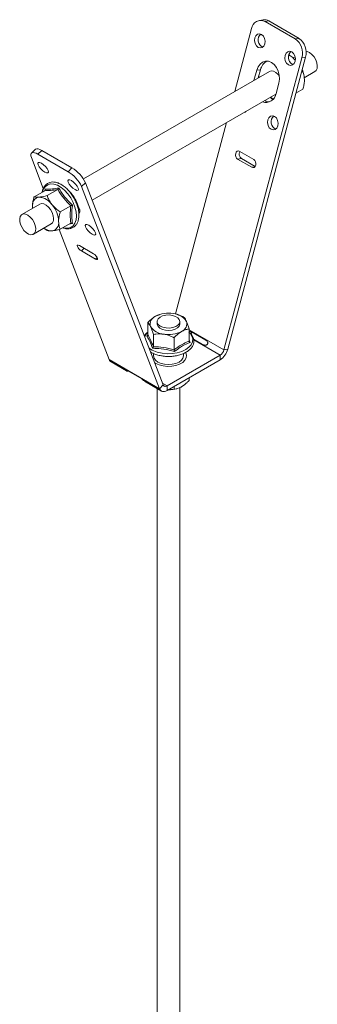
# Model space of a CAD drawing. Header units: millimetres. Extents: x 270 to 1162, y -141 to 1233.
# Tile 2 of 6: x 270 to 375, y 205 to 551. Entities that reach past the tile are written whole.
import ezdxf

# ---------------------------------------------------------------- set-up
doc = ezdxf.new("R2010")
doc.units = ezdxf.units.MM

msp = doc.modelspace()

# ---------------------------------------------------------------- linework, layer by layer
at = {"color": 7, "linetype": 'Continuous', "lineweight": 15}
for p, q in [((356.05, 550.65), (354.73, 550.44)), ((356.05, 550.65), (354.73, 550.44)), ((358.04, 550.24), (356.71, 550.03)), ((356.71, 550.03), (367.32, 543.91)), ((358.04, 550.24), (368.65, 544.12)), ((351.97, 547.54), (346.07, 525.43)), ((367.32, 543.91), (368.65, 544.12)), ((369.64, 537.33), (342.27, 434.67)), ((370.97, 537.54), (343.6, 434.88)), ((364.98, 537.86), (365.41, 538.11)), ((367.27, 537.67), (366.52, 537.24)), ((367.36, 536.57), (367.3, 536.62)), ((370.97, 537.54), (369.64, 537.33)), ((353.77, 532.89), (352.82, 529.33)), ((355.1, 533.1), (353.77, 532.89)), ((355.1, 533.1), (354.33, 530.2)), ((366.23, 535.05), (366.53, 534.91)), ((370.01, 532.39), (369.76, 532.98)), ((358.32, 532.5), (292.87, 494.72)), ((354.47, 530.72), (354.56, 530.34)), ((369.52, 532.11), (370.01, 532.39)), ((370.4, 531.22), (370.35, 531.39)), ((370.47, 530.28), (374.26, 532.47)), ((360.58, 524.77), (361.55, 528.4)), ((367.59, 524.87), (370.01, 526.26)), ((295.94, 487.26), (360.51, 524.53)), ((343.16, 514.52), (325.23, 447.29)), ((275.89, 505.12), (274.56, 503.79)), ((275.89, 505.12), (274.56, 503.79)), ((278.76, 491.4), (274.56, 502.29)), ((278.21, 504.72), (276.89, 503.39)), ((276.89, 503.39), (287.49, 497.27)), ((278.21, 504.72), (288.82, 498.59)), ((348.41, 501.9), (347.08, 501.69)), ((347.08, 501.69), (352.03, 498.84)), ((352.76, 501.56), (347.81, 504.41)), ((348.41, 501.9), (353.24, 499.12)), ((287.49, 497.27), (288.82, 498.59)), ((293.57, 493.42), (292.24, 492.09)), ((319.61, 421.04), (292.24, 492.09)), ((320.94, 422.36), (293.57, 493.42)), ((279.25, 490.61), (275.52, 488.46)), ((279.32, 490.68), (279.36, 491.11)), ((283.84, 491.02), (280.12, 488.87)), ((277.56, 485.88), (271.27, 482.25)), ((274.99, 484.4), (274.96, 485.07)), ((275.06, 484.44), (274.96, 485.07)), ((288.44, 485.3), (284.72, 483.15)), ((290.43, 486.79), (291.4, 484.28)), ((290.98, 484.39), (291.29, 484.57)), ((275.27, 475.32), (281.56, 478.95)), ((280.12, 476.61), (278.98, 477.46)), ((288.44, 479.17), (284.72, 477.03)), ((301.94, 431.24), (284.33, 476.94)), ((291.44, 471.32), (296.39, 468.46)), ((297.12, 466.58), (292.17, 469.43)), ((318.17, 446.47), (319.64, 447.03)), ((319.79, 447.15), (319.61, 447.1)), ((325.82, 447.13), (325.75, 447.15)), ((315.52, 439.98), (315.52, 444.28)), ((318.77, 444.63), (318.77, 443.81)), ((326.77, 443.81), (326.77, 444.63)), ((315.14, 439.63), (315.5, 439.91)), ((317.46, 435.8), (317.46, 440.1)), ((330.02, 437.74), (330.02, 442.04)), ((330.89, 441), (335.84, 438.14)), ((324.71, 434.68), (324.71, 438.98)), ((334.73, 436.6), (331.62, 438.4)), ((316.76, 433.74), (316.64, 433.52)), ((317.52, 433.4), (317.52, 432.55)), ((320.31, 432.57), (320.52, 432.53)), ((340.94, 432.83), (322.27, 422.05)), ((328.02, 432.55), (328.02, 433.39)), ((340.94, 431.2), (340.94, 432.83)), ((342.27, 434.67), (343.6, 434.88)), ((301.94, 431.24), (319.61, 421.04)), ((302.59, 430.43), (307.96, 427.33)), ((302.59, 430.43), (307.96, 427.33)), ((340.94, 431.2), (322.27, 420.42)), ((313.37, 424.45), (308.42, 427.31)), ((314.91, 423.32), (320.27, 420.22)), ((314.91, 423.32), (320.27, 420.22)), ((319.61, 421.04), (320.94, 422.36)), ((322.27, 422.05), (322.27, 420.42)), ((330.02, 424.89), (330.02, 423.91)), ((318.77, 421.09), (318.77, 50.98)), ((324.71, 421.83), (324.71, 420.85)), ((325.75, 421.05), (325.89, 421.09)), ((326.77, 50.98), (326.77, 421.46))]:
    msp.add_line(p, q, dxfattribs=at)
at = {"color": 8, "linetype": 'Continuous', "lineweight": 15}
for p, q in [((359.55, 522.74), (358.67, 523.47)), ((353.16, 499.01), (352.03, 498.84)), ((292.17, 469.43), (293.1, 470.36)), ((297.12, 466.58), (297.7, 467.15)), ((330.02, 441.74), (342.27, 434.67)), ((330.02, 438.2), (330.39, 437.27)), ((331.65, 438.19), (340.94, 432.83)), ((320.71, 422.95), (322.27, 422.05))]:
    msp.add_line(p, q, dxfattribs=at)
at = {"color": 7, "linetype": 'Continuous', "lineweight": 15, "flags": 128}
for points in [[(355.5, 545.5), (354.78, 545.72), (354.07, 545.56), (353.5, 545.04), (353.13, 544.25), (353.03, 543.31), (353.22, 542.35), (353.66, 541.53), (354.29, 540.96), (355.01, 540.75), (355.72, 540.91), (356.3, 541.42), (356.66, 542.21), (356.76, 543.16), (356.57, 544.11), (356.13, 544.94), (355.5, 545.5)], [(355.5, 545.5), (354.78, 545.72), (354.07, 545.56), (353.5, 545.04), (353.13, 544.25), (353.03, 543.31), (353.22, 542.35), (353.66, 541.53), (354.29, 540.96), (355.01, 540.75), (355.72, 540.91), (356.3, 541.42), (356.66, 542.21), (356.76, 543.16), (356.57, 544.11), (356.13, 544.94), (355.5, 545.5)], [(364.9, 534.84), (365.62, 534.62), (366.33, 534.78), (366.91, 535.3), (367.27, 536.09), (367.37, 537.03), (367.18, 537.99), (366.74, 538.81), (366.11, 539.38), (365.39, 539.59), (364.68, 539.43), (364.1, 538.92), (363.74, 538.13), (363.64, 537.18), (363.83, 536.23), (364.27, 535.4), (364.9, 534.84)], [(364.9, 534.84), (365.62, 534.62), (366.33, 534.78), (366.91, 535.3), (367.27, 536.09), (367.37, 537.03), (367.18, 537.99), (366.74, 538.81), (366.11, 539.38), (365.39, 539.59), (364.68, 539.43), (364.1, 538.92), (363.74, 538.13), (363.64, 537.18), (363.83, 536.23), (364.27, 535.4), (364.9, 534.84)], [(371.16, 539.58), (371.52, 539.52), (372.36, 539.14), (373.19, 538.49), (373.94, 537.61), (374.53, 536.57), (374.93, 535.49), (375.09, 534.44), (375, 533.52), (374.66, 532.82), (374.26, 532.47)], [(361.55, 528.4), (361.76, 529.77), (361.69, 531.2), (361.35, 532.59), (360.76, 533.84), (359.95, 534.88), (358.99, 535.63), (357.94, 536.05), (356.87, 536.09), (355.85, 535.76), (354.96, 535.09), (354.25, 534.11), (353.77, 532.89)], [(361.55, 528.4), (361.76, 529.77), (361.69, 531.2), (361.35, 532.59), (360.76, 533.84), (359.95, 534.88), (358.99, 535.63), (357.94, 536.05), (356.87, 536.09), (355.85, 535.76), (354.96, 535.09), (354.25, 534.11), (353.77, 532.89)], [(358.32, 532.5), (358.91, 532.69), (359.69, 532.59), (360.53, 532.18), (361.35, 531.48), (361.71, 531.08)], [(349.42, 518.13), (349.67, 518.23), (350, 518.47)], [(349.42, 518.13), (349.67, 518.23), (350, 518.47)], [(360.06, 516.7), (359.34, 516.92), (358.63, 516.76), (358.06, 516.25), (357.69, 515.46), (357.59, 514.51), (357.78, 513.55), (358.22, 512.73), (358.85, 512.17), (359.58, 511.95), (360.28, 512.11), (360.86, 512.62), (361.23, 513.41), (361.32, 514.36), (361.13, 515.32), (360.69, 516.14), (360.06, 516.7)], [(360.06, 516.7), (359.34, 516.92), (358.63, 516.76), (358.06, 516.25), (357.69, 515.46), (357.59, 514.51), (357.78, 513.55), (358.22, 512.73), (358.85, 512.17), (359.58, 511.95), (360.28, 512.11), (360.86, 512.62), (361.23, 513.41), (361.32, 514.36), (361.13, 515.32), (360.69, 516.14), (360.06, 516.7)], [(275.89, 505.12), (276.07, 505.24), (276.45, 505.32), (276.95, 505.26), (277.55, 505.06), (278.21, 504.72)], [(275.89, 505.12), (276.07, 505.24), (276.45, 505.32), (276.95, 505.26), (277.55, 505.06), (278.21, 504.72)], [(276.89, 503.39), (276.22, 503.73), (275.62, 503.93), (275.13, 504), (274.74, 503.92), (274.48, 503.69), (274.37, 503.34), (274.39, 502.87), (274.56, 502.29)], [(276.89, 503.39), (276.22, 503.73), (275.62, 503.93), (275.13, 504), (274.74, 503.92), (274.48, 503.69), (274.37, 503.34), (274.39, 502.87), (274.56, 502.29)], [(347.81, 504.41), (347.38, 504.55), (346.95, 504.45), (346.61, 504.14), (346.39, 503.67), (346.33, 503.1), (346.44, 502.53), (346.71, 502.03), (347.08, 501.69)], [(347.81, 504.41), (347.38, 504.55), (346.95, 504.45), (346.61, 504.14), (346.39, 503.67), (346.33, 503.1), (346.44, 502.53), (346.71, 502.03), (347.08, 501.69)], [(278.09, 500.25), (278.82, 499.74), (279.52, 499.07), (280.1, 498.34), (280.47, 497.66), (280.56, 497.14), (280.38, 496.85), (279.93, 496.84), (279.3, 497.12), (278.58, 497.63), (277.88, 498.3), (277.3, 499.03), (276.93, 499.71), (276.84, 500.23), (277.02, 500.52), (277.46, 500.52), (278.09, 500.25)], [(278.09, 500.25), (278.82, 499.74), (279.52, 499.07), (280.1, 498.34), (280.47, 497.66), (280.56, 497.14), (280.38, 496.85), (279.93, 496.84), (279.3, 497.12), (278.58, 497.63), (277.88, 498.3), (277.3, 499.03), (276.93, 499.71), (276.84, 500.23), (277.02, 500.52), (277.46, 500.52), (278.09, 500.25)], [(352.03, 498.84), (352.47, 498.71), (352.89, 498.8), (353.24, 499.11), (353.46, 499.58), (353.52, 500.15), (353.4, 500.73), (353.14, 501.22), (352.76, 501.56)], [(352.03, 498.84), (352.47, 498.71), (352.89, 498.8), (353.24, 499.11), (353.46, 499.58), (353.52, 500.15), (353.4, 500.73), (353.14, 501.22), (352.76, 501.56)], [(289.91, 490.99), (289.19, 491.5), (288.48, 492.17), (287.9, 492.9), (287.54, 493.58), (287.44, 494.1), (287.63, 494.39), (288.07, 494.4), (288.7, 494.13), (289.42, 493.62), (290.13, 492.95), (290.71, 492.22), (291.07, 491.54), (291.17, 491.02), (290.98, 490.73), (290.54, 490.72), (289.91, 490.99)], [(289.91, 490.99), (289.19, 491.5), (288.48, 492.17), (287.9, 492.9), (287.54, 493.58), (287.44, 494.1), (287.63, 494.39), (288.07, 494.4), (288.7, 494.13), (289.42, 493.62), (290.13, 492.95), (290.71, 492.22), (291.07, 491.54), (291.17, 491.02), (290.98, 490.73), (290.54, 490.72), (289.91, 490.99)], [(282.38, 480.78), (282.26, 481.82), (281.89, 482.91), (281.32, 483.95), (280.59, 484.86), (279.77, 485.55), (278.93, 485.96), (278.14, 486.06), (277.56, 485.88)], [(273.6, 475.35), (272.75, 475.87), (271.96, 476.65), (271.28, 477.62), (270.77, 478.69), (270.49, 479.77), (270.46, 480.76), (270.67, 481.58), (271.12, 482.15), (271.76, 482.42), (272.53, 482.37), (273.36, 482), (274.19, 481.34), (274.94, 480.46), (275.54, 479.43), (275.93, 478.34), (276.09, 477.29), (276, 476.37), (275.67, 475.67), (275.12, 475.25), (274.41, 475.14), (273.6, 475.35)], [(291.55, 483.8), (291.13, 483.93), (291.09, 483.95)], [(291.55, 483.8), (291.13, 483.93), (291.09, 483.95)], [(294.75, 478.44), (295.47, 477.93), (296.17, 477.26), (296.75, 476.53), (297.12, 475.85), (297.22, 475.33), (297.03, 475.04), (296.59, 475.03), (295.96, 475.3), (295.23, 475.81), (294.53, 476.48), (293.95, 477.21), (293.58, 477.89), (293.49, 478.41), (293.67, 478.7), (294.12, 478.71), (294.75, 478.44)], [(294.75, 478.44), (295.47, 477.93), (296.17, 477.26), (296.75, 476.53), (297.12, 475.85), (297.22, 475.33), (297.03, 475.04), (296.59, 475.03), (295.96, 475.3), (295.23, 475.81), (294.53, 476.48), (293.95, 477.21), (293.58, 477.89), (293.49, 478.41), (293.67, 478.7), (294.12, 478.71), (294.75, 478.44)], [(292.17, 469.43), (291.74, 469.74), (291.31, 470.14), (290.97, 470.58), (290.75, 470.99), (290.69, 471.3), (290.8, 471.47), (291.07, 471.48), (291.44, 471.32)], [(292.17, 469.43), (291.74, 469.74), (291.31, 470.14), (290.97, 470.58), (290.75, 470.99), (290.69, 471.3), (290.8, 471.47), (291.07, 471.48), (291.44, 471.32)], [(296.39, 468.46), (296.83, 468.15), (297.25, 467.75), (297.6, 467.31), (297.82, 466.91), (297.87, 466.59), (297.76, 466.42), (297.5, 466.41), (297.12, 466.58)], [(296.39, 468.46), (296.83, 468.15), (297.25, 467.75), (297.6, 467.31), (297.82, 466.91), (297.87, 466.59), (297.76, 466.42), (297.5, 466.41), (297.12, 466.58)], [(326.77, 444.67), (326.61, 443.99), (326.11, 443.36), (325.32, 442.85), (324.29, 442.5), (323.14, 442.33), (321.95, 442.37), (320.83, 442.61), (319.88, 443.03), (319.19, 443.59), (318.82, 444.24), (318.8, 444.93), (319.13, 445.59), (319.79, 446.17), (320.7, 446.61), (321.81, 446.87), (322.99, 446.94), (324.16, 446.79), (325.2, 446.46), (326.03, 445.97), (326.57, 445.35), (326.77, 444.67)], [(318.77, 443.81), (318.79, 443.56), (319.1, 442.89), (319.73, 442.31), (320.64, 441.86), (321.73, 441.58)], [(321.73, 441.58), (322.92, 441.51), (324.09, 441.63), (325.14, 441.96), (325.98, 442.44), (326.54, 443.05), (326.76, 443.73), (326.77, 443.81)], [(317.52, 432.55), (317.69, 431.76), (318.22, 431.03), (319.05, 430.4), (320.14, 429.92), (321.41, 429.62), (322.77, 429.51), (324.12, 429.62), (325.39, 429.92), (326.48, 430.4), (327.31, 431.03), (327.84, 431.76), (328.02, 432.55), (328.02, 432.55)], [(317.94, 430.17), (318.28, 429.95), (319.48, 429.41), (320.88, 429.05), (322.38, 428.89), (323.91, 428.94), (325.37, 429.2), (326.68, 429.66), (327.76, 430.28), (328.56, 431.04), (329.01, 431.88), (329.1, 432.77), (328.83, 433.64), (328.77, 433.73)], [(320.94, 422.36), (321.03, 422.19), (321.15, 422.05), (321.29, 421.94), (321.46, 421.88), (321.65, 421.86), (321.85, 421.88), (322.06, 421.95), (322.27, 422.05)], [(320.94, 422.36), (321.03, 422.19), (321.15, 422.05), (321.29, 421.94), (321.46, 421.88), (321.65, 421.86), (321.85, 421.88), (322.06, 421.95), (322.27, 422.05)], [(319.61, 421.04), (319.79, 420.69), (320.03, 420.4), (320.32, 420.2), (320.65, 420.08), (321.02, 420.04), (321.42, 420.08), (321.84, 420.21), (322.27, 420.42)], [(319.61, 421.04), (319.79, 420.69), (320.03, 420.4), (320.32, 420.2), (320.65, 420.08), (321.02, 420.04), (321.42, 420.08), (321.84, 420.21), (322.27, 420.42)]]:
    msp.add_lwpolyline(points, dxfattribs=at)
at = {"color": 8, "linetype": 'Continuous', "lineweight": 15, "flags": 128}
for points in [[(354.67, 530.4), (354.56, 530.95), (354.55, 531.02)], [(290.4, 481.7), (290.27, 483.23), (289.88, 484.84), (289.25, 486.47), (288.41, 488.04), (287.38, 489.49), (286.23, 490.75), (285, 491.76), (283.73, 492.49), (282.5, 492.9), (281.34, 492.98), (280.32, 492.71), (279.48, 492.11), (278.85, 491.21), (278.48, 490.17)], [(285.73, 477.61), (286.23, 477.48), (287.38, 477.41), (288.41, 477.67), (289.25, 478.27), (289.88, 479.17), (290.27, 480.33), (290.4, 481.7)], [(315.52, 440.87), (314.79, 440.03), (314.42, 439.3)], [(320.55, 433.5), (322.32, 433.34), (324.1, 433.39), (325.83, 433.66), (327.42, 434.13), (328.81, 434.77), (329.93, 435.58), (330.74, 436.49), (331.2, 437.49), (331.3, 438.52), (331.02, 439.54), (330.38, 440.5), (329.97, 440.91)]]:
    msp.add_lwpolyline(points, dxfattribs=at)
at = {"color": 7, "linetype": 'Continuous', "lineweight": 15}
for centre, radius, start, end in [((355.19, 547.16), 3.25, 62.1075, 173.3394), ((356.48, 547.67), 3, 58.7651, 98.172), ((357.09, 543.58), 2.8, 132.5122, 245.3318), ((363.85, 538.99), 6.02, 344.0809, 54.8847), ((365.18, 539.19), 6.02, 344.0807, 54.8849), ((367.76, 537.44), 2.84, 133.2987, 237.4783), ((359.22, 532.29), 4.2, 114.3951, 168.8467), ((360.59, 529.03), 10.05, 13.6091, 23.7852), ((356.99, 525.24), 3.62, 250.8574, 352.6768), ((358.49, 525.31), 3.55, 238.2727, 265.3706), ((361.65, 514.78), 2.8, 132.5119, 245.3321), ((349.42, 503.37), 1.78, 146.7995, 235.5216), ((282.69, 488.22), 12.05, 25.5522, 59.432), ((281.36, 486.89), 12.05, 25.5521, 59.4321), ((277.78, 485.53), 2.86, 100.5466, 189.2523), ((276.9, 482.42), 5.93, 33.4355, 86.5698), ((280.03, 482.07), 11.42, 24.4018, 44.5276), ((274.19, 479.3), 9.98, 2.6391, 39.7722), ((290.16, 483.46), 1.49, 326.2476, 33.4256), ((281.79, 480.97), 4.48, 231.3766, 270.8004), ((280.44, 480.56), 1.96, 304.8249, 6.4873), ((281.33, 479.3), 2.86, 280.546, 9.2521), ((319.18, 443.79), 2.86, 110.742, 199.461), ((322.75, 437.61), 9.98, 80.2289, 117.3572), ((324.09, 441.52), 5.93, 33.439, 86.5663), ((321.44, 446.11), 5.93, 213.439, 266.5663), ((326.35, 443.83), 2.86, 290.742, 19.461), ((322.78, 450.02), 9.98, 260.2289, 297.3572), ((337.54, 436.45), 6.25, 302.8922, 345.4813), ((339.24, 435.46), 3.13, 302.8916, 345.4819), ((303.4, 431.75), 1.55, 199.2471, 238.7402), ((322.8, 431.24), 10.62, 269.1018, 286.137)]:
    msp.add_arc(centre, radius, start, end, dxfattribs=at)
at = {"color": 8, "linetype": 'Continuous', "lineweight": 15}
msp.add_arc((321.73, 443.33), 9.9, 234.4349, 263.2109, dxfattribs=at)
at = {"color": 7, "linetype": 'Continuous', "lineweight": 15}
for points, knots in [([(365.41, 538.11), (365.32, 538.15), (365.23, 538.19), (365.05, 538.2), (365.04, 538.2)], [0, 0, 0, 0, 0.956457, 1, 1, 1, 1]), ([(367.24, 536.55), (366.89, 536.92), (366.33, 537.49), (365.66, 537.94), (365.41, 538.11)], [0, 0, 0, 0, 0.631904, 1, 1, 1, 1]), ([(370.57, 529.65), (370.5, 530.42), (370.41, 531.42), (370.08, 532.21), (370.01, 532.39)], [0, 0, 0, 0, 0.769009, 1, 1, 1, 1]), ([(370.01, 526.26), (370.14, 526.77), (370.41, 527.8), (370.56, 528.93), (370.57, 529.53), (370.57, 529.65)], [0, 0, 0, 0, 0.4347981, 0.8798571, 1, 1, 1, 1]), ([(358.56, 523.41), (358.81, 523.15), (359.07, 522.89), (359.35, 522.7), (359.36, 522.69)], [0, 0, 0, 0, 0.957682, 1, 1, 1, 1]), ([(285.64, 477.56), (286, 477.44), (286.77, 477.19), (287.89, 477.18), (288.95, 477.46), (289.85, 478.04), (290.53, 478.87), (291.01, 479.9), (291.24, 480.98), (291.3, 481.97), (291.25, 483.01), (291.05, 484.29), (290.59, 485.84), (289.93, 487.37), (289.09, 488.84), (288.1, 490.19), (286.99, 491.37), (285.81, 492.35), (284.57, 493.09), (283.33, 493.55), (282.13, 493.71), (281.01, 493.55), (280.04, 493.08), (279.27, 492.36), (278.72, 491.39), (278.43, 490.63), (278.39, 490.15), (278.38, 490.11)], [0, 0, 0, 0, 0.038863, 0.082967, 0.125971, 0.167652, 0.20884, 0.250464, 0.293216, 0.321721, 0.345, 0.388968, 0.432878, 0.476707, 0.520498, 0.564312, 0.608196, 0.65222, 0.696445, 0.740871, 0.7852, 0.828736, 0.870907, 0.912182, 0.953491, 0.995766, 1, 1, 1, 1]), ([(279.36, 491.11), (279.52, 491.1), (280.29, 491.06), (281.8, 491.12), (283.46, 491.41), (284.2, 491.54)], [0, 0, 0, 0, 0.120964, 0.606827, 1, 1, 1, 1]), ([(284.2, 491.54), (284.2, 491.54), (284.18, 491.49), (284.14, 491.38), (284.06, 491.23), (283.96, 491.1), (283.88, 491.05), (283.84, 491.02)], [0, 0, 0, 0, 0.006809, 0.26758, 0.528628, 0.763822, 1, 1, 1, 1]), ([(284.2, 491.54), (284.35, 491.28), (285.12, 489.95), (286.62, 487.84), (288.29, 486.24), (289.03, 485.53)], [0, 0, 0, 0, 0.120963, 0.606825, 1, 1, 1, 1]), ([(274.96, 485.07), (274.96, 485.2), (274.98, 486.19), (275.21, 487.36), (275.5, 488.38), (275.52, 488.46)], [0, 0, 0, 0, 0.1279424, 0.9273614, 1, 1, 1, 1]), ([(275.52, 488.46), (275.71, 488.41), (276.09, 488.31), (276.73, 488.3), (277.16, 488.33), (277.26, 488.34)], [0, 0, 0, 0, 0.434793, 0.879847, 1, 1, 1, 1]), ([(277.26, 488.34), (277.93, 488.43), (278.81, 488.56), (279.88, 488.81), (280.12, 488.87)], [0, 0, 0, 0, 0.769005, 1, 1, 1, 1]), ([(279.36, 491.11), (279.36, 491.11), (279.38, 491.06), (279.41, 490.95), (279.4, 490.81), (279.35, 490.69), (279.28, 490.64), (279.25, 490.61)], [0, 0, 0, 0, 0.006883, 0.2676, 0.528625, 0.763829, 1, 1, 1, 1]), ([(283.84, 491.02), (282.97, 490.88), (281.19, 490.61), (279.9, 490.61), (279.25, 490.61)], [0, 0, 0, 0, 0.492171, 1, 1, 1, 1]), ([(280.12, 488.87), (280.31, 488.39), (280.69, 487.42), (281.33, 486.36), (281.76, 485.8), (281.85, 485.69)], [0, 0, 0, 0, 0.434793, 0.8798466, 1, 1, 1, 1]), ([(288.44, 485.3), (287.57, 486.17), (285.79, 487.94), (284.5, 489.98), (283.84, 491.02)], [0, 0, 0, 0, 0.492171, 1, 1, 1, 1]), ([(281.85, 485.69), (282.53, 484.97), (283.41, 484.05), (284.47, 483.32), (284.72, 483.15)], [0, 0, 0, 0, 0.769005, 1, 1, 1, 1]), ([(288.44, 479.17), (288.32, 480.11), (288.07, 482.01), (288.32, 484.19), (288.44, 485.3)], [0, 0, 0, 0, 0.492172, 1, 1, 1, 1]), ([(288.44, 485.3), (288.48, 485.32), (288.56, 485.37), (288.72, 485.43), (288.88, 485.49), (288.98, 485.52), (289.03, 485.53), (289.03, 485.53)], [0, 0, 0, 0, 0.2361706, 0.4713741, 0.7324006, 0.993116, 1, 1, 1, 1]), ([(289.03, 485.53), (288.99, 485.25), (288.79, 483.85), (288.65, 481.6), (288.91, 479.86), (289.03, 479.08)], [0, 0, 0, 0, 0.120967, 0.60683, 1, 1, 1, 1]), ([(284.15, 479.76), (284.15, 479.9), (284.17, 480.88), (284.41, 482.05), (284.69, 483.07), (284.72, 483.15)], [0, 0, 0, 0, 0.1279424, 0.9273614, 1, 1, 1, 1]), ([(284.72, 477.03), (284.63, 477.23), (284.3, 478.03), (284.22, 479.03), (284.15, 479.76)], [0, 0, 0, 0, 0.2639, 1, 1, 1, 1]), ([(288.44, 479.17), (288.48, 479.19), (288.56, 479.23), (288.72, 479.22), (288.88, 479.17), (288.98, 479.12), (289.03, 479.08), (289.03, 479.08)], [0, 0, 0, 0, 0.236167, 0.471375, 0.732438, 0.993158, 1, 1, 1, 1]), ([(281.85, 476.49), (281.32, 476.48), (280.62, 476.46), (280.21, 476.59), (280.12, 476.61)], [0, 0, 0, 0, 0.7690048, 1, 1, 1, 1]), ([(284.72, 477.03), (284.26, 476.92), (283.34, 476.7), (282.4, 476.55), (281.95, 476.5), (281.85, 476.49)], [0, 0, 0, 0, 0.434797, 0.879853, 1, 1, 1, 1]), ([(315.52, 444.28), (315.89, 444.65), (316.64, 445.4), (317.55, 446.09), (318.06, 446.4), (318.17, 446.47)], [0, 0, 0, 0, 0.434794, 0.879848, 1, 1, 1, 1]), ([(325.78, 447.05), (326.47, 446.85), (327.26, 446.62), (327.99, 446.27), (328.07, 446.22)], [0, 0, 0, 0, 0.885701, 1, 1, 1, 1]), ([(328.07, 446.22), (328.21, 446.09), (328.48, 445.81), (328.82, 445.26), (329, 444.87), (329.04, 444.78)], [0, 0, 0, 0, 0.434795, 0.879848, 1, 1, 1, 1]), ([(316.49, 442.84), (316.23, 443.31), (315.9, 443.92), (315.59, 444.21), (315.52, 444.28)], [0, 0, 0, 0, 0.7690066, 1, 1, 1, 1]), ([(317.46, 440.1), (317.32, 440.55), (317.05, 441.45), (316.72, 442.34), (316.53, 442.75), (316.49, 442.84)], [0, 0, 0, 0, 0.434795, 0.879848, 1, 1, 1, 1]), ([(329.04, 444.78), (329.3, 444.15), (329.63, 443.33), (329.94, 442.28), (330.02, 442.04)], [0, 0, 0, 0, 0.769007, 1, 1, 1, 1]), ([(315.18, 440.66), (315.11, 440.6), (314.72, 440.28), (314.49, 439.89), (314.31, 439.57)], [0, 0, 0, 0, 0.192692, 1, 1, 1, 1]), ([(315.52, 439.98), (315.51, 439.94), (315.5, 439.86), (315.42, 439.75), (315.3, 439.67), (315.2, 439.64), (315.14, 439.63), (315.14, 439.63)], [0, 0, 0, 0, 0.236181, 0.471395, 0.732423, 0.993152, 1, 1, 1, 1]), ([(317.18, 435.23), (317.1, 435.45), (316.71, 436.56), (316.03, 438.2), (315.41, 439.19), (315.14, 439.63)], [0, 0, 0, 0, 0.120964, 0.606826, 1, 1, 1, 1]), ([(315.52, 439.98), (315.83, 439.44), (316.48, 438.32), (317.13, 436.65), (317.46, 435.8)], [0, 0, 0, 0, 0.492171, 1, 1, 1, 1]), ([(317.46, 440.1), (317.76, 440.15), (318.92, 440.35), (320.17, 440.26), (321.08, 440.19)], [0, 0, 0, 0, 0.263897, 1, 1, 1, 1]), ([(321.08, 440.19), (321.24, 440.16), (322.39, 439.97), (323.62, 439.5), (324.62, 439.02), (324.71, 438.98)], [0, 0, 0, 0, 0.127944, 0.927355, 1, 1, 1, 1]), ([(322.82, 432.37), (322.9, 432.37), (323.54, 432.34), (324.74, 432.47), (326.35, 432.77), (327.83, 433.26), (329.15, 433.91), (330.24, 434.71), (331.07, 435.64), (331.59, 436.67), (331.77, 437.74), (331.62, 438.79), (331.15, 439.77), (330.7, 440.41), (330.36, 440.68), (330.35, 440.69)], [0, 0, 0, 0, 0.013021, 0.103549, 0.194194, 0.285085, 0.37636, 0.468076, 0.559881, 0.650525, 0.73854, 0.824157, 0.909292, 0.995961, 1, 1, 1, 1]), ([(327.36, 441.16), (326.66, 440.67), (325.75, 440.04), (324.9, 439.18), (324.71, 438.98)], [0, 0, 0, 0, 0.769007, 1, 1, 1, 1]), ([(330.02, 442.04), (329.64, 441.98), (328.89, 441.86), (327.99, 441.51), (327.47, 441.22), (327.36, 441.16)], [0, 0, 0, 0, 0.434794, 0.879848, 1, 1, 1, 1]), ([(330.02, 441.17), (330.14, 441.18), (330.45, 441.19), (330.73, 441.07), (330.89, 441)], [0, 0, 0, 0, 0.410392, 1, 1, 1, 1]), ([(330.02, 441.17), (330.14, 441.18), (330.45, 441.19), (330.73, 441.07), (330.89, 441)], [0, 0, 0, 0, 0.410392, 1, 1, 1, 1]), ([(330.6, 440.4), (330.62, 440.42), (330.78, 440.62), (330.96, 440.76), (331.13, 440.88)], [0, 0, 0, 0, 0.1336193, 1, 1, 1, 1]), ([(330.6, 440.4), (330.62, 440.42), (330.78, 440.62), (330.96, 440.76), (331.13, 440.88)], [0, 0, 0, 0, 0.1336193, 1, 1, 1, 1]), ([(324.71, 434.68), (325.58, 435.32), (327.35, 436.62), (329.12, 437.36), (330.02, 437.74)], [0, 0, 0, 0, 0.49217, 1, 1, 1, 1]), ([(330.39, 437.27), (330.17, 437.19), (329.04, 436.78), (327.15, 435.84), (325.53, 434.6), (324.81, 434.05)], [0, 0, 0, 0, 0.120964, 0.606826, 1, 1, 1, 1]), ([(330.39, 437.27), (330.39, 437.27), (330.34, 437.3), (330.23, 437.36), (330.12, 437.48), (330.03, 437.61), (330.02, 437.7), (330.02, 437.74)], [0, 0, 0, 0, 0.006849, 0.267577, 0.528606, 0.763819, 1, 1, 1, 1]), ([(335.84, 438.14), (335.96, 438.07), (336.18, 437.91), (336.42, 437.61), (336.55, 437.33), (336.59, 437.09), (336.56, 436.86), (336.46, 436.66), (336.32, 436.5), (336.15, 436.39), (335.95, 436.33), (335.65, 436.31), (335.22, 436.39), (334.91, 436.53), (334.73, 436.6)], [0, 0, 0, 0, 0.128372, 0.24784, 0.320118, 0.383059, 0.441009, 0.499439, 0.550864, 0.599625, 0.649182, 0.702834, 0.831806, 1, 1, 1, 1]), ([(335.84, 438.14), (335.96, 438.07), (336.18, 437.91), (336.42, 437.61), (336.55, 437.33), (336.59, 437.09), (336.56, 436.86), (336.46, 436.66), (336.32, 436.5), (336.15, 436.39), (335.95, 436.33), (335.65, 436.31), (335.22, 436.39), (334.91, 436.53), (334.73, 436.6)], [0, 0, 0, 0, 0.128372, 0.24784, 0.320118, 0.383059, 0.441009, 0.499439, 0.550864, 0.599625, 0.649182, 0.702834, 0.831806, 1, 1, 1, 1]), ([(316.5, 433.9), (316.54, 433.87), (316.95, 433.59), (317.95, 433.18), (319.2, 432.77), (320.02, 432.62), (320.31, 432.57)], [0, 0, 0, 0, 0.044083, 0.421566, 0.799317, 1, 1, 1, 1]), ([(317.46, 435.8), (317.45, 435.75), (317.45, 435.66), (317.39, 435.51), (317.3, 435.36), (317.22, 435.27), (317.18, 435.23), (317.18, 435.23)], [0, 0, 0, 0, 0.23618, 0.471397, 0.732422, 0.993153, 1, 1, 1, 1]), ([(324.81, 434.05), (324.51, 434.14), (322.98, 434.61), (320.41, 435.17), (318.18, 435.21), (317.18, 435.23)], [0, 0, 0, 0, 0.120964, 0.606826, 1, 1, 1, 1]), ([(317.46, 435.8), (318.65, 435.75), (321.06, 435.66), (323.48, 435.01), (324.71, 434.68)], [0, 0, 0, 0, 0.4921702, 1, 1, 1, 1]), ([(320.52, 432.53), (320.8, 432.49), (321.56, 432.38), (322.34, 432.37), (322.82, 432.37)], [0, 0, 0, 0, 0.381454, 1, 1, 1, 1]), ([(324.71, 434.68), (324.71, 434.63), (324.71, 434.54), (324.74, 434.37), (324.77, 434.21), (324.79, 434.1), (324.81, 434.05), (324.81, 434.05)], [0, 0, 0, 0, 0.236181, 0.471394, 0.732423, 0.993151, 1, 1, 1, 1]), ([(308.42, 427.31), (308.36, 427.34), (308.24, 427.4), (308.04, 427.48), (307.9, 427.48), (307.85, 427.43), (307.9, 427.36), (308.04, 427.29), (308.27, 427.21), (308.53, 427.18), (308.67, 427.17)], [0, 0, 0, 0, 0.079088, 0.157279, 0.324382, 0.443777, 0.564787, 0.692376, 0.830791, 1, 1, 1, 1]), ([(308.42, 427.31), (308.36, 427.34), (308.24, 427.4), (308.04, 427.48), (307.9, 427.48), (307.85, 427.43), (307.9, 427.36), (308.04, 427.29), (308.27, 427.21), (308.53, 427.18), (308.67, 427.17)], [0, 0, 0, 0, 0.079088, 0.157279, 0.324382, 0.443777, 0.564787, 0.692376, 0.830791, 1, 1, 1, 1]), ([(314.91, 423.32), (314.9, 423.33), (314.75, 423.39), (314.49, 423.61), (314.16, 423.86), (313.81, 424.14), (313.55, 424.32), (313.37, 424.45)], [0, 0, 0, 0, 0.034582, 0.353104, 0.504713, 0.65929, 1, 1, 1, 1]), ([(314.91, 423.32), (314.9, 423.33), (314.75, 423.39), (314.49, 423.61), (314.16, 423.86), (313.81, 424.14), (313.55, 424.32), (313.37, 424.45)], [0, 0, 0, 0, 0.034582, 0.353104, 0.504713, 0.65929, 1, 1, 1, 1]), ([(330.02, 423.91), (329.79, 423.68), (328.94, 422.82), (328.03, 422.19), (327.36, 421.73)], [0, 0, 0, 0, 0.263897, 1, 1, 1, 1]), ([(322.82, 420.74), (323.18, 420.72), (323.84, 420.68), (324.44, 420.8), (324.71, 420.85)], [0, 0, 0, 0, 0.561527, 1, 1, 1, 1]), ([(327.36, 421.73), (327.25, 421.66), (326.4, 421.19), (325.51, 420.95), (324.77, 420.86), (324.71, 420.85)], [0, 0, 0, 0, 0.1279441, 0.9273558, 1, 1, 1, 1])]:
    msp.add_open_spline(points, degree=3, knots=knots, dxfattribs=at)
at = {"color": 8, "linetype": 'Continuous', "lineweight": 15}
msp.add_open_spline([(289.03, 479.08), (288.79, 479.04), (288.44, 478.98), (288.13, 478.95), (288.03, 478.94)], degree=3, knots=[0, 0, 0, 0, 0.6695151, 1, 1, 1, 1], dxfattribs=at)

doc.saveas('drawing.dxf')
